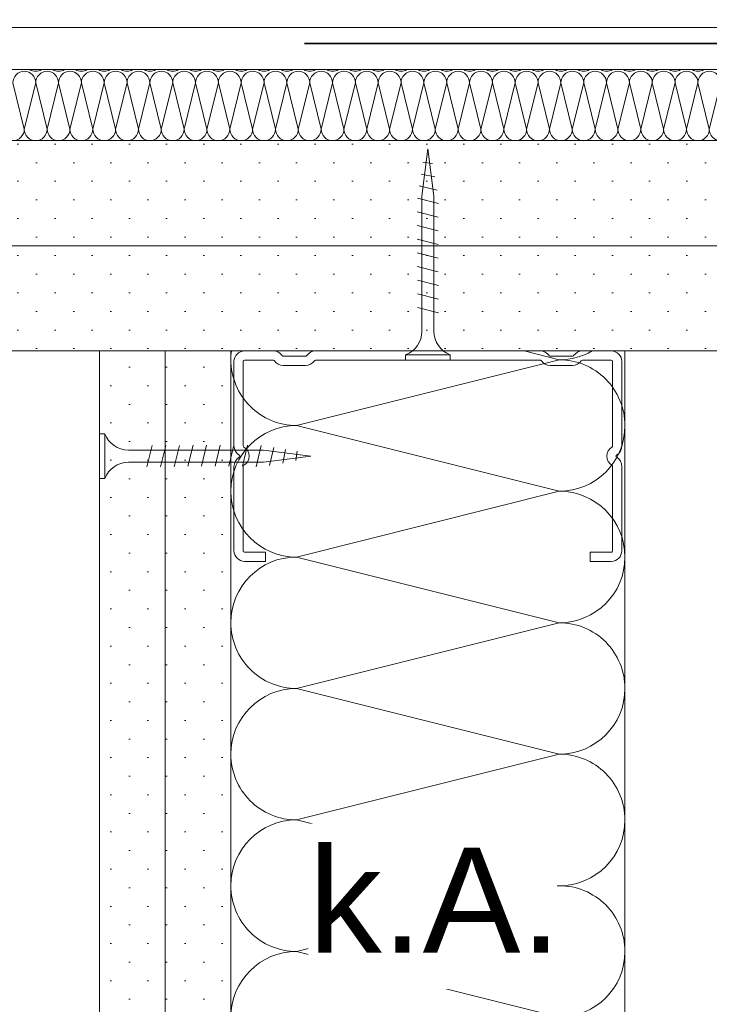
# Model space of a CAD drawing. Header units: metres. Extents: x 39.6 to 62.6, y -3.3 to 8.
# Tile 45 of 48: x 59.615 to 59.747, y -3.13 to -2.943. Entities that reach past the tile are written whole.
import ezdxf

# ---------------------------------------------------------------- set-up
doc = ezdxf.new("R2010")
doc.units = ezdxf.units.M
doc.header["$MEASUREMENT"] = 0
for name, pattern in [('Achse', [0.08, 0.04, -0.02, 0, -0.02]), ('Strichlinie eng', [0.046, 0.03, -0.016]), ('Wipeout_Contour', [1, 0, -1])]:
    doc.linetypes.add(name, pattern=pattern)
for name, color, linetype in [('152 - Bemaßung_ Beschriftung.Ausbau', 7, 'Continuous'), ('301 - Elemente.Linie', 7, 'Continuous'), ('303 - Elemente.Staffage', 7, 'Continuous'), ('653 - Abdeckung.TB Verkofferung', 7, 'Continuous'), ('Neubau_606 - Struktur.Wand Innen Ausbau', 7, 'Continuous'), ('Neubau_653 - Abdeckung.TB Verkofferung', 7, 'Continuous')]:
    doc.layers.add(name, color=color, linetype=linetype)
doc.styles.add('ERSTELLTER_STIL_1', font='txt')
pattern_1 = [(45, (50.22462320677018, -0.1665822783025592), (-0.003535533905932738, 0.003535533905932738), [0, -0.005000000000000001])]

# ---------------------------------------------------------------- blocks, each defined once
blk = doc.blocks.new('*X59', base_point=(50.22462320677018, -0.1665822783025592))
at = {"layer": '653 - Abdeckung.TB Verkofferung', "color": 1, "linetype": 'Continuous', "lineweight": 5}
for p, q in [((59.61621241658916, -2.963869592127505), (59.61403974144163, -2.955077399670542)), ((59.61621241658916, -2.963869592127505), (59.61838509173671, -2.955077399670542)), ((59.62055776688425, -2.963869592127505), (59.61838509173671, -2.955077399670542)), ((59.62055776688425, -2.963869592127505), (59.62273044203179, -2.955077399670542)), ((59.62490311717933, -2.963869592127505), (59.62273044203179, -2.955077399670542)), ((59.62490311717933, -2.963869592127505), (59.62707579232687, -2.955077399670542)), ((59.62924846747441, -2.963869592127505), (59.62707579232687, -2.955077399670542)), ((59.62924846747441, -2.963869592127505), (59.63142114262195, -2.955077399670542)), ((59.63359381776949, -2.963869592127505), (59.63142114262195, -2.955077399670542)), ((59.63359381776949, -2.963869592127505), (59.63576649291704, -2.955077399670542)), ((59.63793916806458, -2.963869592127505), (59.63576649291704, -2.955077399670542)), ((59.63793916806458, -2.963869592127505), (59.64011184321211, -2.955077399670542)), ((59.64228451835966, -2.963869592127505), (59.64011184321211, -2.955077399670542)), ((59.64228451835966, -2.963869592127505), (59.64445719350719, -2.955077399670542)), ((59.64662986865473, -2.963869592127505), (59.64445719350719, -2.955077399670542)), ((59.64662986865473, -2.963869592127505), (59.64880254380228, -2.955077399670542)), ((59.65097521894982, -2.963869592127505), (59.64880254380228, -2.955077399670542)), ((59.65097521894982, -2.963869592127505), (59.65314789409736, -2.955077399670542)), ((59.6553205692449, -2.963869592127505), (59.65314789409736, -2.955077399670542)), ((59.6553205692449, -2.963869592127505), (59.65749324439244, -2.955077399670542)), ((59.65966591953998, -2.963869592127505), (59.65749324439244, -2.955077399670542)), ((59.65966591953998, -2.963869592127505), (59.66183859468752, -2.955077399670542)), ((59.66401126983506, -2.963869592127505), (59.66183859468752, -2.955077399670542)), ((59.66401126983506, -2.963869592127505), (59.66618394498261, -2.955077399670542)), ((59.66835662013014, -2.963869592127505), (59.66618394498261, -2.955077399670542)), ((59.66835662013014, -2.963869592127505), (59.67052929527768, -2.955077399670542)), ((59.67270197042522, -2.963869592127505), (59.67052929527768, -2.955077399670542)), ((59.67270197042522, -2.963869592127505), (59.67487464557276, -2.955077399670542)), ((59.67704732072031, -2.963869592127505), (59.67487464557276, -2.955077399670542)), ((59.67704732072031, -2.963869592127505), (59.67921999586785, -2.955077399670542)), ((59.68139267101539, -2.963869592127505), (59.67921999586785, -2.955077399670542)), ((59.68139267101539, -2.963869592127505), (59.68356534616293, -2.955077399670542)), ((59.68573802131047, -2.963869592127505), (59.68356534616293, -2.955077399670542)), ((59.68573802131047, -2.963869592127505), (59.68791069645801, -2.955077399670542)), ((59.69008337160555, -2.963869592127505), (59.68791069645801, -2.955077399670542)), ((59.69008337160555, -2.963869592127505), (59.69225604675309, -2.955077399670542)), ((59.69442872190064, -2.963869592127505), (59.69225604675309, -2.955077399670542)), ((59.69442872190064, -2.963869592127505), (59.69660139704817, -2.955077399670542)), ((59.69877407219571, -2.963869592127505), (59.69660139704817, -2.955077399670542)), ((59.69877407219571, -2.963869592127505), (59.70094674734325, -2.955077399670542)), ((59.70311942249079, -2.963869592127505), (59.70094674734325, -2.955077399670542)), ((59.70311942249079, -2.963869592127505), (59.70529209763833, -2.955077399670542)), ((59.70746477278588, -2.963869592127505), (59.70529209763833, -2.955077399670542)), ((59.70746477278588, -2.963869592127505), (59.70963744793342, -2.955077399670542)), ((59.71181012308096, -2.963869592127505), (59.70963744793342, -2.955077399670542)), ((59.71181012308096, -2.963869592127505), (59.7139827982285, -2.955077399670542)), ((59.71615547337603, -2.963869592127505), (59.7139827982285, -2.955077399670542)), ((59.71615547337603, -2.963869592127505), (59.71832814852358, -2.955077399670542)), ((59.72050082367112, -2.963869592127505), (59.71832814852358, -2.955077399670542)), ((59.72050082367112, -2.963869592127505), (59.72267349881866, -2.955077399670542)), ((59.7248461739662, -2.963869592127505), (59.72267349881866, -2.955077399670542)), ((59.7248461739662, -2.963869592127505), (59.72701884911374, -2.955077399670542)), ((59.72919152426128, -2.963869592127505), (59.72701884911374, -2.955077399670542)), ((59.72919152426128, -2.963869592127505), (59.73136419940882, -2.955077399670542)), ((59.73353687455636, -2.963869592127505), (59.73136419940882, -2.955077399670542)), ((59.73353687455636, -2.963869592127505), (59.73570954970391, -2.955077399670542)), ((59.73788222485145, -2.963869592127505), (59.73570954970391, -2.955077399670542)), ((59.73788222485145, -2.963869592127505), (59.74005489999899, -2.955077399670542)), ((59.74222757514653, -2.963869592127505), (59.74005489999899, -2.955077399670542)), ((59.74222757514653, -2.963869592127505), (59.74440025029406, -2.955077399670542)), ((59.74657292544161, -2.963869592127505), (59.74440025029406, -2.955077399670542)), ((59.74657292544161, -2.963869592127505), (59.74874560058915, -2.955077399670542))]:
    blk.add_line(p, q, dxfattribs=at)
for centre, major_axis, ratio, start_param, end_param in [((59.61838509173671, -2.95068130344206), (1.345916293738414e-19, 0.002198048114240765), 0.9884565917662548, 2.602524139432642, 3.141592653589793), ((59.61838509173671, -2.95068130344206), (1.345916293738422e-19, 0.002198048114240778), 0.9884565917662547, 3.141592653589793, 3.680661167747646), ((59.62273044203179, -2.95068130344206), (1.345916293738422e-19, 0.002198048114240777), 0.9884565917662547, 2.60252413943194, 3.141592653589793), ((59.62273044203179, -2.95068130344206), (1.345916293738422e-19, 0.002198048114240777), 0.9884565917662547, 3.141592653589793, 3.680661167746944), ((59.62707579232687, -2.95068130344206), (1.345916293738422e-19, 0.002198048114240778), 0.9884565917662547, 2.60252413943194, 3.141592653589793), ((59.62707579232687, -2.95068130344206), (1.345916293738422e-19, 0.002198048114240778), 0.9884565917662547, 3.141592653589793, 3.680661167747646), ((59.63142114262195, -2.95068130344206), (1.345916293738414e-19, 0.002198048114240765), 0.9884565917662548, 2.602524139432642, 3.141592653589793), ((59.63142114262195, -2.95068130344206), (1.345916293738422e-19, 0.002198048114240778), 0.9884565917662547, 3.141592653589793, 3.680661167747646), ((59.63576649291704, -2.95068130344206), (1.345916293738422e-19, 0.002198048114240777), 0.9884565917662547, 2.60252413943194, 3.141592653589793), ((59.63576649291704, -2.95068130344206), (1.345916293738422e-19, 0.002198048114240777), 0.9884565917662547, 3.141592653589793, 3.680661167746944), ((59.64011184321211, -2.95068130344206), (1.345916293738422e-19, 0.002198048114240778), 0.9884565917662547, 2.60252413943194, 3.141592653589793), ((59.64011184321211, -2.95068130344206), (1.345916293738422e-19, 0.002198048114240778), 0.9884565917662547, 3.141592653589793, 3.680661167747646), ((59.64445719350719, -2.95068130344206), (1.345916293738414e-19, 0.002198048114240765), 0.9884565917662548, 2.602524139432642, 3.141592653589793), ((59.64445719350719, -2.95068130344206), (1.345916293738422e-19, 0.002198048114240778), 0.9884565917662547, 3.141592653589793, 3.680661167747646), ((59.64880254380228, -2.95068130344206), (1.345916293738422e-19, 0.002198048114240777), 0.9884565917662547, 2.60252413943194, 3.141592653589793), ((59.64880254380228, -2.95068130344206), (1.345916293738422e-19, 0.002198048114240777), 0.9884565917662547, 3.141592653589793, 3.680661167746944), ((59.65314789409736, -2.95068130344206), (1.345916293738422e-19, 0.002198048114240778), 0.9884565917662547, 2.60252413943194, 3.141592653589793), ((59.65314789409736, -2.95068130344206), (1.345916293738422e-19, 0.002198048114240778), 0.9884565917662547, 3.141592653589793, 3.680661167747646), ((59.65749324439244, -2.95068130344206), (1.345916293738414e-19, 0.002198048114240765), 0.9884565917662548, 2.602524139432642, 3.141592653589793), ((59.65749324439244, -2.95068130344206), (1.345916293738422e-19, 0.002198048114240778), 0.9884565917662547, 3.141592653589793, 3.680661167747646), ((59.66183859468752, -2.95068130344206), (1.345916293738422e-19, 0.002198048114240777), 0.9884565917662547, 2.60252413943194, 3.141592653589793), ((59.66183859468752, -2.95068130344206), (1.345916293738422e-19, 0.002198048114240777), 0.9884565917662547, 3.141592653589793, 3.680661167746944), ((59.66618394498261, -2.95068130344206), (1.345916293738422e-19, 0.002198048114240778), 0.9884565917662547, 2.60252413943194, 3.141592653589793), ((59.66618394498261, -2.95068130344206), (1.345916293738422e-19, 0.002198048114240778), 0.9884565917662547, 3.141592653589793, 3.680661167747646), ((59.67052929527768, -2.95068130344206), (1.345916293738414e-19, 0.002198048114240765), 0.9884565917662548, 2.602524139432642, 3.141592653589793), ((59.67052929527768, -2.95068130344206), (1.345916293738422e-19, 0.002198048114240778), 0.9884565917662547, 3.141592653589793, 3.680661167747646), ((59.67487464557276, -2.95068130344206), (1.345916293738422e-19, 0.002198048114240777), 0.9884565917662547, 2.60252413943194, 3.141592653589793), ((59.67487464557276, -2.95068130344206), (1.345916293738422e-19, 0.002198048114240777), 0.9884565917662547, 3.141592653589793, 3.680661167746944), ((59.67921999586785, -2.95068130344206), (1.345916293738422e-19, 0.002198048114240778), 0.9884565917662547, 2.60252413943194, 3.141592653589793), ((59.67921999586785, -2.95068130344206), (1.345916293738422e-19, 0.002198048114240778), 0.9884565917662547, 3.141592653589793, 3.680661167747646), ((59.68356534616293, -2.95068130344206), (1.345916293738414e-19, 0.002198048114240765), 0.9884565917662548, 2.602524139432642, 3.141592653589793), ((59.68356534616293, -2.95068130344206), (1.345916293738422e-19, 0.002198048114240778), 0.9884565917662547, 3.141592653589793, 3.680661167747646), ((59.68791069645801, -2.95068130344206), (1.345916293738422e-19, 0.002198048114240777), 0.9884565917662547, 2.60252413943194, 3.141592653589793), ((59.68791069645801, -2.95068130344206), (1.345916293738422e-19, 0.002198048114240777), 0.9884565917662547, 3.141592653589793, 3.680661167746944), ((59.69225604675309, -2.95068130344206), (1.345916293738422e-19, 0.002198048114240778), 0.9884565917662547, 2.60252413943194, 3.141592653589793), ((59.69225604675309, -2.95068130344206), (1.345916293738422e-19, 0.002198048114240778), 0.9884565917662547, 3.141592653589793, 3.680661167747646), ((59.69660139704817, -2.95068130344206), (1.345916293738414e-19, 0.002198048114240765), 0.9884565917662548, 2.602524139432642, 3.141592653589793), ((59.69660139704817, -2.95068130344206), (1.345916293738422e-19, 0.002198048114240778), 0.9884565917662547, 3.141592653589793, 3.680661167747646), ((59.70094674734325, -2.95068130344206), (1.345916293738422e-19, 0.002198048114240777), 0.9884565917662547, 2.60252413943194, 3.141592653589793), ((59.70094674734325, -2.95068130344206), (1.345916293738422e-19, 0.002198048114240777), 0.9884565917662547, 3.141592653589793, 3.680661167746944), ((59.70529209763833, -2.95068130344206), (1.345916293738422e-19, 0.002198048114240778), 0.9884565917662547, 2.60252413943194, 3.141592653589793), ((59.70529209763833, -2.95068130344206), (1.345916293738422e-19, 0.002198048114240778), 0.9884565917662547, 3.141592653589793, 3.680661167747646), ((59.70963744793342, -2.95068130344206), (1.345916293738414e-19, 0.002198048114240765), 0.9884565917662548, 2.602524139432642, 3.141592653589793), ((59.70963744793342, -2.95068130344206), (1.345916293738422e-19, 0.002198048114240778), 0.9884565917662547, 3.141592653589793, 3.680661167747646), ((59.7139827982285, -2.95068130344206), (1.345916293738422e-19, 0.002198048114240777), 0.9884565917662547, 2.60252413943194, 3.141592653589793), ((59.7139827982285, -2.95068130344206), (1.345916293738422e-19, 0.002198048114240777), 0.9884565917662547, 3.141592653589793, 3.680661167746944), ((59.71832814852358, -2.95068130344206), (1.345916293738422e-19, 0.002198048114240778), 0.9884565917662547, 2.60252413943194, 3.141592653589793), ((59.71832814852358, -2.95068130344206), (1.345916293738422e-19, 0.002198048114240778), 0.9884565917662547, 3.141592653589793, 3.680661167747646), ((59.72267349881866, -2.95068130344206), (1.345916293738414e-19, 0.002198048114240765), 0.9884565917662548, 2.602524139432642, 3.141592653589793), ((59.72267349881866, -2.95068130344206), (1.345916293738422e-19, 0.002198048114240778), 0.9884565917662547, 3.141592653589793, 3.680661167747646), ((59.72701884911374, -2.95068130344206), (1.345916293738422e-19, 0.002198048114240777), 0.9884565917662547, 2.60252413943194, 3.141592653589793), ((59.72701884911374, -2.95068130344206), (1.345916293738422e-19, 0.002198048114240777), 0.9884565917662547, 3.141592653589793, 3.680661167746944), ((59.73136419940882, -2.95068130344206), (1.345916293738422e-19, 0.002198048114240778), 0.9884565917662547, 2.60252413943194, 3.141592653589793), ((59.73136419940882, -2.95068130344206), (1.345916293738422e-19, 0.002198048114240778), 0.9884565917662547, 3.141592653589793, 3.680661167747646), ((59.73570954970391, -2.95068130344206), (1.345916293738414e-19, 0.002198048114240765), 0.9884565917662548, 2.602524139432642, 3.141592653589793), ((59.73570954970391, -2.95068130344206), (1.345916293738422e-19, 0.002198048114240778), 0.9884565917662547, 3.141592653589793, 3.680661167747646), ((59.74005489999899, -2.95068130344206), (1.345916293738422e-19, 0.002198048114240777), 0.9884565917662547, 2.60252413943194, 3.141592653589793), ((59.74005489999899, -2.95068130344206), (1.345916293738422e-19, 0.002198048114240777), 0.9884565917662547, 3.141592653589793, 3.680661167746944), ((59.74440025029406, -2.95068130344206), (1.345916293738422e-19, 0.002198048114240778), 0.9884565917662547, 2.60252413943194, 3.141592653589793), ((59.74440025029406, -2.95068130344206), (1.345916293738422e-19, 0.002198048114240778), 0.9884565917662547, 3.141592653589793, 3.680661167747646), ((59.61621241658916, -2.955077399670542), (1.345916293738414e-19, 0.002198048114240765), 0.9884565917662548, 0, 1.570796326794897), ((59.61621241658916, -2.955077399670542), (1.345916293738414e-19, 0.002198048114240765), 0.9884565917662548, 4.71238898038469, 6.283185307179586), ((59.62055776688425, -2.955077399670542), (1.345916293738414e-19, 0.002198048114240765), 0.9884565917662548, 0, 1.570796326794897), ((59.62055776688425, -2.955077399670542), (1.345916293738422e-19, 0.002198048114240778), 0.9884565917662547, 4.71238898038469, 6.283185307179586), ((59.62490311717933, -2.955077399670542), (1.345916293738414e-19, 0.002198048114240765), 0.9884565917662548, 0, 1.570796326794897), ((59.62490311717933, -2.955077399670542), (1.345916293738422e-19, 0.002198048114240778), 0.9884565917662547, 4.71238898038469, 6.283185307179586), ((59.62924846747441, -2.955077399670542), (1.345916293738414e-19, 0.002198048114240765), 0.9884565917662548, 0, 1.570796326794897), ((59.62924846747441, -2.955077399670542), (1.345916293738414e-19, 0.002198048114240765), 0.9884565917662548, 4.71238898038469, 6.283185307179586), ((59.63359381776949, -2.955077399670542), (1.345916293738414e-19, 0.002198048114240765), 0.9884565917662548, 0, 1.570796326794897), ((59.63359381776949, -2.955077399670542), (1.345916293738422e-19, 0.002198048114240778), 0.9884565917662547, 4.71238898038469, 6.283185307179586), ((59.63793916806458, -2.955077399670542), (1.345916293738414e-19, 0.002198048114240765), 0.9884565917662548, 0, 1.570796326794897), ((59.63793916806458, -2.955077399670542), (1.345916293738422e-19, 0.002198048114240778), 0.9884565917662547, 4.71238898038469, 6.283185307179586), ((59.64228451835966, -2.955077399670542), (1.345916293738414e-19, 0.002198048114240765), 0.9884565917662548, 0, 1.570796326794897), ((59.64228451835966, -2.955077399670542), (1.345916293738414e-19, 0.002198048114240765), 0.9884565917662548, 4.71238898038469, 6.283185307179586), ((59.64662986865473, -2.955077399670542), (1.345916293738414e-19, 0.002198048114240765), 0.9884565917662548, 0, 1.570796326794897), ((59.64662986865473, -2.955077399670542), (1.345916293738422e-19, 0.002198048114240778), 0.9884565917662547, 4.71238898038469, 6.283185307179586), ((59.65097521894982, -2.955077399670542), (1.345916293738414e-19, 0.002198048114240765), 0.9884565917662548, 0, 1.570796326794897), ((59.65097521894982, -2.955077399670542), (1.345916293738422e-19, 0.002198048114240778), 0.9884565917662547, 4.71238898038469, 6.283185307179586), ((59.6553205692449, -2.955077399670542), (1.345916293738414e-19, 0.002198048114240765), 0.9884565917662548, 0, 1.570796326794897), ((59.6553205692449, -2.955077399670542), (1.345916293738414e-19, 0.002198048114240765), 0.9884565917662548, 4.71238898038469, 6.283185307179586), ((59.65966591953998, -2.955077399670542), (1.345916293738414e-19, 0.002198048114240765), 0.9884565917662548, 0, 1.570796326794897), ((59.65966591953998, -2.955077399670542), (1.345916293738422e-19, 0.002198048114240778), 0.9884565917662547, 4.71238898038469, 6.283185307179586), ((59.66401126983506, -2.955077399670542), (1.345916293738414e-19, 0.002198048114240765), 0.9884565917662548, 0, 1.570796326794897), ((59.66401126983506, -2.955077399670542), (1.345916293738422e-19, 0.002198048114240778), 0.9884565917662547, 4.71238898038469, 6.283185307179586), ((59.66835662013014, -2.955077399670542), (1.345916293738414e-19, 0.002198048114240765), 0.9884565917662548, 0, 1.570796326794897), ((59.66835662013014, -2.955077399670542), (1.345916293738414e-19, 0.002198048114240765), 0.9884565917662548, 4.71238898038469, 6.283185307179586), ((59.67270197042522, -2.955077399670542), (1.345916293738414e-19, 0.002198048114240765), 0.9884565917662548, 0, 1.570796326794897), ((59.67270197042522, -2.955077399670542), (1.345916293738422e-19, 0.002198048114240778), 0.9884565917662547, 4.71238898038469, 6.283185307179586), ((59.67704732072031, -2.955077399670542), (1.345916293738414e-19, 0.002198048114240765), 0.9884565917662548, 0, 1.570796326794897), ((59.67704732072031, -2.955077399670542), (1.345916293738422e-19, 0.002198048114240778), 0.9884565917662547, 4.71238898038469, 6.283185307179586), ((59.68139267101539, -2.955077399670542), (1.345916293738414e-19, 0.002198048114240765), 0.9884565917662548, 0, 1.570796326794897), ((59.68139267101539, -2.955077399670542), (1.345916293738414e-19, 0.002198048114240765), 0.9884565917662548, 4.71238898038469, 6.283185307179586), ((59.68573802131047, -2.955077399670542), (1.345916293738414e-19, 0.002198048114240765), 0.9884565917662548, 0, 1.570796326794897), ((59.68573802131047, -2.955077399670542), (1.345916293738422e-19, 0.002198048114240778), 0.9884565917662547, 4.71238898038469, 6.283185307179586), ((59.69008337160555, -2.955077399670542), (1.345916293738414e-19, 0.002198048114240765), 0.9884565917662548, 0, 1.570796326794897), ((59.69008337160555, -2.955077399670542), (1.345916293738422e-19, 0.002198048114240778), 0.9884565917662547, 4.71238898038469, 6.283185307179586), ((59.69442872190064, -2.955077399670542), (1.345916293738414e-19, 0.002198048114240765), 0.9884565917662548, 0, 1.570796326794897), ((59.69442872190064, -2.955077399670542), (1.345916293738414e-19, 0.002198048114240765), 0.9884565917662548, 4.71238898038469, 6.283185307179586), ((59.69877407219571, -2.955077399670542), (1.345916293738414e-19, 0.002198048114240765), 0.9884565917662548, 0, 1.570796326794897), ((59.69877407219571, -2.955077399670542), (1.345916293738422e-19, 0.002198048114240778), 0.9884565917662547, 4.71238898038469, 6.283185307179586), ((59.70311942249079, -2.955077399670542), (1.345916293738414e-19, 0.002198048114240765), 0.9884565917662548, 0, 1.570796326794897), ((59.70311942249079, -2.955077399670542), (1.345916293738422e-19, 0.002198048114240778), 0.9884565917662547, 4.71238898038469, 6.283185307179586), ((59.70746477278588, -2.955077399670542), (1.345916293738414e-19, 0.002198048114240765), 0.9884565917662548, 0, 1.570796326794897), ((59.70746477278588, -2.955077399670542), (1.345916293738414e-19, 0.002198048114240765), 0.9884565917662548, 4.71238898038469, 6.283185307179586), ((59.71181012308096, -2.955077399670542), (1.345916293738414e-19, 0.002198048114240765), 0.9884565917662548, 0, 1.570796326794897), ((59.71181012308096, -2.955077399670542), (1.345916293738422e-19, 0.002198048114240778), 0.9884565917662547, 4.71238898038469, 6.283185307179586), ((59.71615547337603, -2.955077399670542), (1.345916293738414e-19, 0.002198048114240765), 0.9884565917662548, 0, 1.570796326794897), ((59.71615547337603, -2.955077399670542), (1.345916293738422e-19, 0.002198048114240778), 0.9884565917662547, 4.71238898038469, 6.283185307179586), ((59.72050082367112, -2.955077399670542), (1.345916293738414e-19, 0.002198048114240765), 0.9884565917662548, 0, 1.570796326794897), ((59.72050082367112, -2.955077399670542), (1.345916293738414e-19, 0.002198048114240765), 0.9884565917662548, 4.71238898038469, 6.283185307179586), ((59.7248461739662, -2.955077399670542), (1.345916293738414e-19, 0.002198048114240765), 0.9884565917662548, 0, 1.570796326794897), ((59.7248461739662, -2.955077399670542), (1.345916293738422e-19, 0.002198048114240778), 0.9884565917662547, 4.71238898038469, 6.283185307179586), ((59.72919152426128, -2.955077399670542), (1.345916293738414e-19, 0.002198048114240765), 0.9884565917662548, 0, 1.570796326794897), ((59.72919152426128, -2.955077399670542), (1.345916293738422e-19, 0.002198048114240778), 0.9884565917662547, 4.71238898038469, 6.283185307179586), ((59.73353687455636, -2.955077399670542), (1.345916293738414e-19, 0.002198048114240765), 0.9884565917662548, 0, 1.570796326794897), ((59.73353687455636, -2.955077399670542), (1.345916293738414e-19, 0.002198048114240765), 0.9884565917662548, 4.71238898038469, 6.283185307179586), ((59.73788222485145, -2.955077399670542), (1.345916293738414e-19, 0.002198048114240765), 0.9884565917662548, 0, 1.570796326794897), ((59.73788222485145, -2.955077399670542), (1.345916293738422e-19, 0.002198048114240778), 0.9884565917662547, 4.71238898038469, 6.283185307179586), ((59.74222757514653, -2.955077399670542), (1.345916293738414e-19, 0.002198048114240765), 0.9884565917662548, 0, 1.570796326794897), ((59.74222757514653, -2.955077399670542), (1.345916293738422e-19, 0.002198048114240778), 0.9884565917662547, 4.71238898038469, 6.283185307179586), ((59.74657292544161, -2.955077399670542), (1.345916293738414e-19, 0.002198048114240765), 0.9884565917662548, 0, 1.570796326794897), ((59.74657292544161, -2.955077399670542), (1.345916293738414e-19, 0.002198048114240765), 0.9884565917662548, 4.71238898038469, 6.283185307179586), ((59.61403974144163, -2.963869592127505), (1.345916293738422e-19, 0.002198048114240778), 0.9884565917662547, 3.141592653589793, 4.71238898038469), ((59.61838509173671, -2.963869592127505), (1.345916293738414e-19, 0.002198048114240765), 0.9884565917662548, 1.570796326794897, 3.141592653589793), ((59.61838509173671, -2.963869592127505), (1.345916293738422e-19, 0.002198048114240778), 0.9884565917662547, 3.141592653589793, 4.71238898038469), ((59.62273044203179, -2.963869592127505), (1.345916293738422e-19, 0.002198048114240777), 0.9884565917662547, 1.570796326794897, 3.141592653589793), ((59.62273044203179, -2.963869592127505), (1.345916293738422e-19, 0.002198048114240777), 0.9884565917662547, 3.141592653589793, 4.71238898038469), ((59.62707579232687, -2.963869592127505), (1.345916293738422e-19, 0.002198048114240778), 0.9884565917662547, 1.570796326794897, 3.141592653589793), ((59.62707579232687, -2.963869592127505), (1.345916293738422e-19, 0.002198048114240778), 0.9884565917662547, 3.141592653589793, 4.71238898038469), ((59.63142114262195, -2.963869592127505), (1.345916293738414e-19, 0.002198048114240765), 0.9884565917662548, 1.570796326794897, 3.141592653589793), ((59.63142114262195, -2.963869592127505), (1.345916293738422e-19, 0.002198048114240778), 0.9884565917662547, 3.141592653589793, 4.71238898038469), ((59.63576649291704, -2.963869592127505), (1.345916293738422e-19, 0.002198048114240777), 0.9884565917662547, 1.570796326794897, 3.141592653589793), ((59.63576649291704, -2.963869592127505), (1.345916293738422e-19, 0.002198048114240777), 0.9884565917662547, 3.141592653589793, 4.71238898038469), ((59.64011184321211, -2.963869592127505), (1.345916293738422e-19, 0.002198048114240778), 0.9884565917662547, 1.570796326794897, 3.141592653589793), ((59.64011184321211, -2.963869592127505), (1.345916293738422e-19, 0.002198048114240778), 0.9884565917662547, 3.141592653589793, 4.71238898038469), ((59.64445719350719, -2.963869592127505), (1.345916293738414e-19, 0.002198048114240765), 0.9884565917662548, 1.570796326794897, 3.141592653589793), ((59.64445719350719, -2.963869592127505), (1.345916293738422e-19, 0.002198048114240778), 0.9884565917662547, 3.141592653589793, 4.71238898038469), ((59.64880254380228, -2.963869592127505), (1.345916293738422e-19, 0.002198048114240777), 0.9884565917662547, 1.570796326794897, 3.141592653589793), ((59.64880254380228, -2.963869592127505), (1.345916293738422e-19, 0.002198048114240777), 0.9884565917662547, 3.141592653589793, 4.71238898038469), ((59.65314789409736, -2.963869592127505), (1.345916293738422e-19, 0.002198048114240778), 0.9884565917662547, 1.570796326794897, 3.141592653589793), ((59.65314789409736, -2.963869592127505), (1.345916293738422e-19, 0.002198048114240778), 0.9884565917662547, 3.141592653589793, 4.71238898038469), ((59.65749324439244, -2.963869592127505), (1.345916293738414e-19, 0.002198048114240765), 0.9884565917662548, 1.570796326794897, 3.141592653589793), ((59.65749324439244, -2.963869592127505), (1.345916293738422e-19, 0.002198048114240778), 0.9884565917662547, 3.141592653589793, 4.71238898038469), ((59.66183859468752, -2.963869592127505), (1.345916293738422e-19, 0.002198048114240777), 0.9884565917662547, 1.570796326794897, 3.141592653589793), ((59.66183859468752, -2.963869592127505), (1.345916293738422e-19, 0.002198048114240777), 0.9884565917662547, 3.141592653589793, 4.71238898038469), ((59.66618394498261, -2.963869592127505), (1.345916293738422e-19, 0.002198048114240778), 0.9884565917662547, 1.570796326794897, 3.141592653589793), ((59.66618394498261, -2.963869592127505), (1.345916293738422e-19, 0.002198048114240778), 0.9884565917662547, 3.141592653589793, 4.71238898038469), ((59.67052929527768, -2.963869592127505), (1.345916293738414e-19, 0.002198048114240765), 0.9884565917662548, 1.570796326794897, 3.141592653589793), ((59.67052929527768, -2.963869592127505), (1.345916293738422e-19, 0.002198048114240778), 0.9884565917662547, 3.141592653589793, 4.71238898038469), ((59.67487464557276, -2.963869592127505), (1.345916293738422e-19, 0.002198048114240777), 0.9884565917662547, 1.570796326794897, 3.141592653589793), ((59.67487464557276, -2.963869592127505), (1.345916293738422e-19, 0.002198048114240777), 0.9884565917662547, 3.141592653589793, 4.71238898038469), ((59.67921999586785, -2.963869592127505), (1.345916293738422e-19, 0.002198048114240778), 0.9884565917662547, 1.570796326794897, 3.141592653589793), ((59.67921999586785, -2.963869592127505), (1.345916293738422e-19, 0.002198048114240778), 0.9884565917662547, 3.141592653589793, 4.71238898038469), ((59.68356534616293, -2.963869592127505), (1.345916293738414e-19, 0.002198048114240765), 0.9884565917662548, 1.570796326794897, 3.141592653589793), ((59.68356534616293, -2.963869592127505), (1.345916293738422e-19, 0.002198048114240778), 0.9884565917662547, 3.141592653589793, 4.71238898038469), ((59.68791069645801, -2.963869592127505), (1.345916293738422e-19, 0.002198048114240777), 0.9884565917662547, 1.570796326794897, 3.141592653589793), ((59.68791069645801, -2.963869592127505), (1.345916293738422e-19, 0.002198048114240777), 0.9884565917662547, 3.141592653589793, 4.71238898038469), ((59.69225604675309, -2.963869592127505), (1.345916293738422e-19, 0.002198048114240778), 0.9884565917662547, 1.570796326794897, 3.141592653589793), ((59.69225604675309, -2.963869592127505), (1.345916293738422e-19, 0.002198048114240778), 0.9884565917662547, 3.141592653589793, 4.71238898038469), ((59.69660139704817, -2.963869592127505), (1.345916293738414e-19, 0.002198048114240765), 0.9884565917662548, 1.570796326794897, 3.141592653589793), ((59.69660139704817, -2.963869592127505), (1.345916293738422e-19, 0.002198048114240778), 0.9884565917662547, 3.141592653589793, 4.71238898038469), ((59.70094674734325, -2.963869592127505), (1.345916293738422e-19, 0.002198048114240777), 0.9884565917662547, 1.570796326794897, 3.141592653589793), ((59.70094674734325, -2.963869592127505), (1.345916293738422e-19, 0.002198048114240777), 0.9884565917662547, 3.141592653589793, 4.71238898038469), ((59.70529209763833, -2.963869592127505), (1.345916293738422e-19, 0.002198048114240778), 0.9884565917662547, 1.570796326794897, 3.141592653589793), ((59.70529209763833, -2.963869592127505), (1.345916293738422e-19, 0.002198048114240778), 0.9884565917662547, 3.141592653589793, 4.71238898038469), ((59.70963744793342, -2.963869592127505), (1.345916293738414e-19, 0.002198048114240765), 0.9884565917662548, 1.570796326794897, 3.141592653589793), ((59.70963744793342, -2.963869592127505), (1.345916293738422e-19, 0.002198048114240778), 0.9884565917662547, 3.141592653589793, 4.71238898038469), ((59.7139827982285, -2.963869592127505), (1.345916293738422e-19, 0.002198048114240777), 0.9884565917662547, 1.570796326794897, 3.141592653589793), ((59.7139827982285, -2.963869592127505), (1.345916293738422e-19, 0.002198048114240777), 0.9884565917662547, 3.141592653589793, 4.71238898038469), ((59.71832814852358, -2.963869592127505), (1.345916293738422e-19, 0.002198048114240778), 0.9884565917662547, 1.570796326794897, 3.141592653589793), ((59.71832814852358, -2.963869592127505), (1.345916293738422e-19, 0.002198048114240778), 0.9884565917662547, 3.141592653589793, 4.71238898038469), ((59.72267349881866, -2.963869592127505), (1.345916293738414e-19, 0.002198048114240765), 0.9884565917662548, 1.570796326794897, 3.141592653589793), ((59.72267349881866, -2.963869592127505), (1.345916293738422e-19, 0.002198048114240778), 0.9884565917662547, 3.141592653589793, 4.71238898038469), ((59.72701884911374, -2.963869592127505), (1.345916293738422e-19, 0.002198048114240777), 0.9884565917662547, 1.570796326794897, 3.141592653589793), ((59.72701884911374, -2.963869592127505), (1.345916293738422e-19, 0.002198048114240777), 0.9884565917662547, 3.141592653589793, 4.71238898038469), ((59.73136419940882, -2.963869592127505), (1.345916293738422e-19, 0.002198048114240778), 0.9884565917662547, 1.570796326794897, 3.141592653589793), ((59.73136419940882, -2.963869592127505), (1.345916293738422e-19, 0.002198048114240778), 0.9884565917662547, 3.141592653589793, 4.71238898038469), ((59.73570954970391, -2.963869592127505), (1.345916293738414e-19, 0.002198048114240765), 0.9884565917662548, 1.570796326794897, 3.141592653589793), ((59.73570954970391, -2.963869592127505), (1.345916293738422e-19, 0.002198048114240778), 0.9884565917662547, 3.141592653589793, 4.71238898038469), ((59.74005489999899, -2.963869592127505), (1.345916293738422e-19, 0.002198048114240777), 0.9884565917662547, 1.570796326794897, 3.141592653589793), ((59.74005489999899, -2.963869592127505), (1.345916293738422e-19, 0.002198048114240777), 0.9884565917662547, 3.141592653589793, 4.71238898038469), ((59.74440025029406, -2.963869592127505), (1.345916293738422e-19, 0.002198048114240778), 0.9884565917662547, 1.570796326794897, 3.141592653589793), ((59.74440025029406, -2.963869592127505), (1.345916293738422e-19, 0.002198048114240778), 0.9884565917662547, 3.141592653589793, 4.71238898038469), ((59.74874560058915, -2.963869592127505), (1.345916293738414e-19, 0.002198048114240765), 0.9884565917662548, 1.570796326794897, 3.141592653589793)]:
    blk.add_ellipse(centre, major_axis=major_axis, ratio=ratio, start_param=start_param, end_param=end_param, dxfattribs=at)
blk = doc.blocks.new('*X60', base_point=(50.22462320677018, -0.1665822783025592))
at = {"layer": 'Neubau_606 - Struktur.Wand Innen Ausbau', "color": 1, "linetype": 'Continuous', "lineweight": 9}
for p, q in [((59.71801944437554, -3.007744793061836), (59.71131171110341, -3.006067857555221)), ((59.71801944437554, -3.007744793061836), (59.66801944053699, -3.020244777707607)), ((59.71801943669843, -3.032744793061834), (59.66801944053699, -3.020244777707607)), ((59.71801943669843, -3.032744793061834), (59.66801943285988, -3.045244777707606)), ((59.71801942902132, -3.057744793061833), (59.66801943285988, -3.045244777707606)), ((59.71801942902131, -3.057744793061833), (59.66801942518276, -3.070244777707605)), ((59.7180194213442, -3.082744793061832), (59.66801942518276, -3.070244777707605)), ((59.7180194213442, -3.082744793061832), (59.66801941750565, -3.095244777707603)), ((59.71801941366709, -3.10774479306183), (59.66801941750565, -3.095244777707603)), ((59.71801941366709, -3.10774479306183), (59.66801940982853, -3.120244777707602)), ((59.71801940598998, -3.132744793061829), (59.66801940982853, -3.120244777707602)), ((59.71801940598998, -3.132744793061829), (59.66801940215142, -3.145244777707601)), ((59.71801939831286, -3.157744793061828), (59.66801940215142, -3.145244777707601)), ((59.71801939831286, -3.157744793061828), (59.6747270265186, -3.168567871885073))]:
    blk.add_line(p, q, dxfattribs=at)
for centre, radius, start, end in [((59.66801944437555, -3.007744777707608), 0.01249999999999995, 172.2903197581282, 179.9999824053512), ((59.7180194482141, -2.995244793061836), 0.01250000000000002, 269.9999824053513, 300.0206480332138), ((59.66801944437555, -3.007744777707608), 0.01250000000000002, 179.999982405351, 269.9999824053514), ((59.71801944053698, -3.020244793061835), 0.01250000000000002, 359.9999824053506, 89.99998240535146), ((59.66801943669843, -3.032744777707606), 0.01249999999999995, 89.99998240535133, 179.9999824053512), ((59.71801944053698, -3.020244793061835), 0.01250000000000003, 269.9999824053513, 359.9999824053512), ((59.66801943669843, -3.032744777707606), 0.01249999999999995, 179.9999824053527, 269.9999824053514), ((59.71801943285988, -3.045244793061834), 0.01249999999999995, 359.9999824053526, 89.99998240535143), ((59.66801942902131, -3.057744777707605), 0.01249999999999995, 89.99998240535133, 179.9999824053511), ((59.71801943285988, -3.045244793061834), 0.01250000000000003, 269.9999824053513, 359.999982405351), ((59.66801942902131, -3.057744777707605), 0.01250000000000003, 179.999982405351, 269.9999824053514), ((59.71801942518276, -3.070244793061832), 0.01250000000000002, 359.999982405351, 89.99998240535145), ((59.6680194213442, -3.082744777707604), 0.01249999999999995, 89.99998240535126, 179.9999824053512), ((59.71801942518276, -3.070244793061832), 0.01250000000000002, 269.9999824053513, 359.9999824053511), ((59.6680194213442, -3.082744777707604), 0.01250000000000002, 179.999982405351, 269.9999824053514), ((59.71801941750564, -3.095244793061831), 0.01250000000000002, 359.999982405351, 89.99998240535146), ((59.66801941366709, -3.107744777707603), 0.01249999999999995, 89.99998240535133, 179.9999824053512), ((59.71801941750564, -3.095244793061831), 0.01250000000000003, 269.9999824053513, 359.9999824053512), ((59.66801941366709, -3.107744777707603), 0.01249999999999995, 179.999982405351, 269.9999824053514), ((59.71801940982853, -3.12024479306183), 0.01249999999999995, 359.999982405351, 89.99998240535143), ((59.66801940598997, -3.132744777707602), 0.01249999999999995, 89.99998240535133, 179.9999824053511), ((59.71801940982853, -3.12024479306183), 0.01250000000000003, 269.9999824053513, 359.999982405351), ((59.66801940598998, -3.132744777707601), 0.01250000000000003, 179.9999824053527, 269.9999824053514), ((59.71801940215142, -3.145244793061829), 0.01250000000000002, 359.9999824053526, 89.99998240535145), ((59.66801939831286, -3.1577447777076), 0.01249999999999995, 89.99998240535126, 179.9999824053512), ((59.71801940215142, -3.145244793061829), 0.01250000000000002, 269.9999824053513, 359.9999824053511), ((59.66801939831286, -3.1577447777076), 0.01250000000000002, 179.999982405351, 239.9795353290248), ((59.7180193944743, -3.170244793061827), 0.01250000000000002, 7.709492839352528, 89.99998240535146)]:
    blk.add_arc(centre, radius, start, end, dxfattribs=at)

msp = doc.modelspace()

# ---------------------------------------------------------------- hatches: boundary and pattern name
at = {"layer": 'Neubau_653 - Abdeckung.TB Verkofferung', "linetype": 'Continuous', "lineweight": 5}
h = msp.add_hatch(dxfattribs=at)
h.set_pattern_fill('Gips_0004', color=1, style=0, pattern_type=2)
h.set_pattern_definition(pattern_1)
h.paths.add_polyline_path([(59.3910140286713, -2.966067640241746), (59.39101402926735, -2.986067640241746), (59.88051943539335, -2.986067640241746), (59.88051943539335, -2.966067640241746)])
h = msp.add_hatch(dxfattribs=at)
h.set_pattern_fill('Gips_0004', color=1, style=0, pattern_type=2)
h.set_pattern_definition(pattern_1)
h.paths.add_polyline_path([(59.39101402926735, -2.986067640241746), (59.3910140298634, -3.006067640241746), (59.88051943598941, -3.006067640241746), (59.88051943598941, -2.986067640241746)])
h = msp.add_hatch(dxfattribs=at)
h.set_pattern_fill('Gips_0004', color=1, style=0, pattern_type=2)
h.set_pattern_definition(pattern_1)
h.paths.add_polyline_path([(59.63051943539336, -3.168567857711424), (59.64301943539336, -3.168567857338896), (59.64301943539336, -3.006067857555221), (59.63051943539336, -3.006067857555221)])
h = msp.add_hatch(dxfattribs=at)
h.set_pattern_fill('Gips_0004', color=1, style=0, pattern_type=2)
h.set_pattern_definition(pattern_1)
h.paths.add_polyline_path([(59.64301943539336, -3.168567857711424), (59.65551943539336, -3.168567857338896), (59.65551943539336, -3.006067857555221), (59.64301943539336, -3.006067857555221)])

# ---------------------------------------------------------------- linework, layer by layer
at = {"layer": '301 - Elemente.Linie', "color": 7, "linetype": 'Achse', "lineweight": 18, "ltscale": 0.5}
msp.add_line((59.66251402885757, -2.626567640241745), (59.66251402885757, -2.986567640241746), dxfattribs=at)
at = {"layer": '301 - Elemente.Linie', "color": 1, "linetype": 'Continuous', "lineweight": 13, "flags": 128}
msp.add_lwpolyline([(59.06951402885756, -2.944567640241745), (59.88051952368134, -2.944567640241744)], dxfattribs=at)
at = {"layer": '301 - Elemente.Linie', "color": 92, "linetype": 'Strichlinie eng', "lineweight": 35, "ltscale": 0.5, "true_color": 0x00be00, "flags": 128}
msp.add_lwpolyline([(59.06951402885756, -2.947567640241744), (59.87796918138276, -2.947567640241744), (59.87796918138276, -2.997567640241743)], dxfattribs=at)
at = {"layer": '301 - Elemente.Linie', "color": 1, "linetype": 'Continuous', "lineweight": 9, "flags": 128}
for points in [[(59.63051943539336, -3.168567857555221), (59.63051943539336, -3.006067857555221), (59.64301943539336, -3.006067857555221), (59.64301943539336, -3.168567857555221)], [(59.64301943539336, -3.168567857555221), (59.64301943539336, -3.006067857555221), (59.65551943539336, -3.006067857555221), (59.65551943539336, -3.168567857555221)], [(59.65551943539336, -3.168567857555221), (59.65551943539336, -3.006067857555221), (59.73051943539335, -3.006067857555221), (59.73051943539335, -3.168567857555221)]]:
    msp.add_lwpolyline(points, dxfattribs=at)
at = {"layer": '303 - Elemente.Staffage', "color": 1, "linetype": 'Continuous', "lineweight": 9}
for p, q in [((59.69207145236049, -2.970175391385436), (59.69386697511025, -2.970434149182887)), ((59.69174026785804, -2.972417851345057), (59.69433727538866, -2.972946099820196)), ((59.69136986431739, -2.974647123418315), (59.69480757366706, -2.975458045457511)), ((59.69101935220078, -2.977022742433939), (59.69501935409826, -2.978022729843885)), ((59.69094998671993, -2.979617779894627), (59.69494998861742, -2.980617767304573)), ((59.6909499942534, -2.982217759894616), (59.6949499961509, -2.983217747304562)), ((59.69095000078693, -2.984817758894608), (59.69495000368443, -2.985817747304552)), ((59.69095000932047, -2.987417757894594), (59.69495001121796, -2.988417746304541)), ((59.690950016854, -2.990017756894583), (59.69495001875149, -2.99101774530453)), ((59.69101939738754, -2.992617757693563), (59.69501939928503, -2.99361774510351)), ((59.69101940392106, -2.995217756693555), (59.69501940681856, -2.996217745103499)), ((59.69101941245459, -2.997817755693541), (59.69501941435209, -2.998817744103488)), ((59.68876943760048, -3.006817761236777), (59.69726943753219, -3.006817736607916)), ((59.63151948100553, -3.021817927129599), (59.63151950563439, -3.030317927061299)), ((59.64051948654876, -3.024067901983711), (59.63951949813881, -3.028067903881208)), ((59.64311948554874, -3.024067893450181), (59.6421194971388, -3.028067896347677)), ((59.64571948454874, -3.02406788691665), (59.64471949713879, -3.028067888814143)), ((59.64831948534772, -3.023998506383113), (59.64731949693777, -3.027998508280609)), ((59.65091948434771, -3.023998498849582), (59.64991949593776, -3.027998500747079)), ((59.65351948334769, -3.023998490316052), (59.65251949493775, -3.027998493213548)), ((59.65611948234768, -3.02399848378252), (59.65511949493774, -3.027998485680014)), ((59.65871946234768, -3.023998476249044), (59.65771947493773, -3.027998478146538)), ((59.66131449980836, -3.02406784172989), (59.66031451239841, -3.028067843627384)), ((59.66369011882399, -3.024418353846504), (59.66287919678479, -3.027856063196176)), ((59.66591939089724, -3.024788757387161), (59.66539114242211, -3.027385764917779)), ((59.66816185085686, -3.025119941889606), (59.66790309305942, -3.026915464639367))]:
    msp.add_line(p, q, dxfattribs=at)
at = {"layer": '303 - Elemente.Staffage', "color": 1, "linetype": 'Continuous', "lineweight": 9, "flags": 128}
for points in [[(59.69414435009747, -2.976618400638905), (59.6941444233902, -3.002317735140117, 0.3041916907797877), (59.69726943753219, -3.006817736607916), (59.69726944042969, -3.007817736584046), (59.68876944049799, -3.007817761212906), (59.68876943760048, -3.006817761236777, 0.3041912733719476), (59.69189442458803, -3.002317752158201), (59.69189434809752, -2.976618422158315), (59.6930193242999, -2.967618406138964)], [(59.72391954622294, -3.044317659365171), (59.72391955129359, -3.046067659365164), (59.72791955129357, -3.046067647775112, 0.414213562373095), (59.72991954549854, -3.044067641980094), (59.72991949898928, -3.028016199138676, 0.267949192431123), (59.72891949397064, -3.026284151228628, -0.5773502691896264), (59.72891949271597, -3.025851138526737, 0.267949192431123), (59.72991948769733, -3.024119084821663), (59.72991944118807, -3.008067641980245, 0.414213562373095), (59.72791943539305, -3.006067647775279), (59.72241943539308, -3.006067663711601, 0.2504916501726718), (59.72075647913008, -3.006956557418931, -0.2504916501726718), (59.72054860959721, -3.007067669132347), (59.716290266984, -3.00706768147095, -0.2504916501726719), (59.71608239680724, -3.006956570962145, 0.2504916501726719), (59.71441943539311, -3.006067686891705), (59.67161943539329, -3.006067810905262, 0.2504916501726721), (59.6699564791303, -3.006956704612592, -0.2504916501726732), (59.66974860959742, -3.007067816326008), (59.66549026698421, -3.007067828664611, -0.2504916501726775), (59.66528239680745, -3.006956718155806, 0.2504916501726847), (59.66361943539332, -3.006067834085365), (59.65811943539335, -3.006067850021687, 0.4142135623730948), (59.65611944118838, -3.008067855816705), (59.65611948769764, -3.024119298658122, 0.2679491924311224), (59.65711949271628, -3.025851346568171, -0.5773502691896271), (59.65711949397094, -3.026284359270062, 0.2679491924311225), (59.65611949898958, -3.028016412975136), (59.65611954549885, -3.044067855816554, 0.414213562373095), (59.65811955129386, -3.046067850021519), (59.66211955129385, -3.046067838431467), (59.6621195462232, -3.044317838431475), (59.65811954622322, -3.044317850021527, -0.414213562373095), (59.65786954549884, -3.044067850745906), (59.65786949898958, -3.028016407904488, -0.2679491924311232), (59.65799449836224, -3.027799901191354, 0.5773502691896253), (59.65799448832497, -3.024335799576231, -0.2679491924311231), (59.65786948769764, -3.024119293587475), (59.65786944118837, -3.008067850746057, -0.414213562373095), (59.65811944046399, -3.00781785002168), (59.66361944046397, -3.007817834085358, -0.2504916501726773), (59.66382731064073, -3.007928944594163, 0.2504916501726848), (59.66549027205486, -3.008817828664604), (59.66974861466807, -3.008817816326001, 0.250491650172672), (59.67141157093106, -3.007928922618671, -0.2504916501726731), (59.67161944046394, -3.007817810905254), (59.71441944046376, -3.007817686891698, -0.2504916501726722), (59.71462731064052, -3.007928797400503, 0.2504916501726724), (59.71629027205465, -3.008817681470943), (59.72054861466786, -3.00881766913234, 0.2504916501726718), (59.72221157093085, -3.00792877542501, -0.2504916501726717), (59.72241944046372, -3.007817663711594), (59.7279194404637, -3.007817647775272, -0.414213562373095), (59.72816944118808, -3.008067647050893), (59.72816948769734, -3.024119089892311, -0.2679491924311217), (59.72804448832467, -3.024335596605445, 0.5773502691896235), (59.72804449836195, -3.027799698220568, -0.2679491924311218), (59.72816949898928, -3.028016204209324), (59.72816954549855, -3.044067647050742, -0.4142135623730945), (59.72791954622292, -3.044317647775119)], [(59.6617188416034, -3.027192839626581), (59.63601950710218, -3.027192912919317, 0.3041916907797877), (59.63151950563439, -3.030317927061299), (59.63051950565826, -3.030317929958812), (59.6305194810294, -3.021817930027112), (59.63151948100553, -3.021817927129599, 0.3041912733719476), (59.6360194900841, -3.024942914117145), (59.66171882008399, -3.024942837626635), (59.67071883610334, -3.026067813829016)]]:
    msp.add_lwpolyline(points, format="xyb", close=True, dxfattribs=at)
at = {"layer": '653 - Abdeckung.TB Verkofferung', "color": 1, "linetype": 'Continuous', "lineweight": 9, "flags": 128}
msp.add_lwpolyline([(59.48101402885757, -2.952567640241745), (59.87482440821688, -2.952567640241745), (59.87482440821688, -2.966067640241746), (59.48101402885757, -2.966067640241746)], close=True, dxfattribs=at)
at = {"layer": 'Neubau_653 - Abdeckung.TB Verkofferung', "color": 1, "linetype": 'Continuous', "lineweight": 9, "flags": 128}
for points in [[(59.3910140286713, -2.966067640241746), (59.39101402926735, -2.986067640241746), (59.88051943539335, -2.986067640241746), (59.88051943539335, -2.966067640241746)], [(59.39101402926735, -2.986067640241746), (59.3910140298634, -3.006067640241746), (59.88051943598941, -3.006067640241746), (59.88051943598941, -2.986067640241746)]]:
    msp.add_lwpolyline(points, close=True, dxfattribs=at)

# ---------------------------------------------------------------- block references
at = {"layer": '653 - Abdeckung.TB Verkofferung', "color": 1, "linetype": 'Continuous', "lineweight": 5}
msp.add_blockref('*X59', (50.22462320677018, -0.1665822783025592), dxfattribs=at)
at = {"layer": 'Neubau_606 - Struktur.Wand Innen Ausbau', "color": 1, "linetype": 'Continuous', "lineweight": 9}
msp.add_blockref('*X60', (50.22462320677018, -0.1665822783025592), dxfattribs=at)

# ---------------------------------------------------------------- next in the draw order: wipeouts: each hides what was drawn before it
at = {"color": 7, "linetype": 'Wipeout_Contour', "lineweight": 9, "ltscale": 239.1083433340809}
msp.add_wipeout([(59.67028430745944, -3.0959404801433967), (59.71764436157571, -3.0959404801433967), (59.71764436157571, -3.1273690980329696), (59.67028430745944, -3.1273690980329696)], dxfattribs=at).dxf.layer = '152 - Bemaßung_ Beschriftung.Ausbau'

# ---------------------------------------------------------------- next in the draw order: texts
at = {"layer": '152 - Bemaßung_ Beschriftung.Ausbau', "color": 7, "linetype": 'Continuous', "lineweight": 9, "insert": (59.67028430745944, -3.120511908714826), "char_height": 0.02, "attachment_point": 7, "style": 'ERSTELLTER_STIL_1'}
msp.add_mtext('\\A1;{\\pql;\\fArial|b0|i0|c0|p38;k.A.}', dxfattribs=at)

doc.saveas('drawing.dxf')
